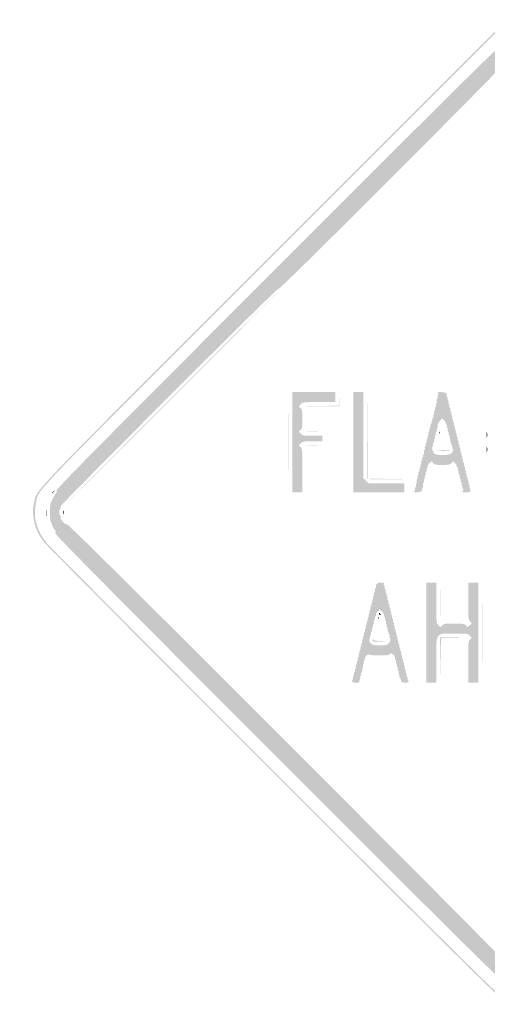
# Model space of a CAD drawing. Header units: inches. Extents: x -26.1 to 25.6, y -25.4 to 25.5.
# Tile 1 of 6: x -26.1 to -1.9, y -25.4 to 25.5. Entities that reach past the tile are written whole.
import ezdxf

# ---------------------------------------------------------------- set-up
doc = ezdxf.new("R2010")
doc.units = ezdxf.units.IN
doc.header["$MEASUREMENT"] = 0

msp = doc.modelspace()

# ---------------------------------------------------------------- hatches: boundary and pattern name
h = msp.add_hatch(color=7)
edge = h.paths.add_edge_path()
edge.add_spline(control_points=[(-0.401, -25.427), (-0.73, -25.343), (-1.002, -25.234), (-1.249, -25.09), (-1.471, -24.96), (-4.006, -22.452), (-13.073, -13.393), (-19.42, -7.051), (-24.715, -1.735), (-24.84, -1.579), (-25.178, -1.157), (-25.348, -0.785), (-25.415, -0.316), (-25.466, 0.035), (-25.463, 0.135), (-25.392, 0.464), (-25.226, 1.239), (-26.136, 0.288), (-13.135, 13.276)], knot_values=[0, 0, 0, 0, 1, 1, 1, 2, 2, 2, 3, 3, 3, 4, 4, 4, 5, 5, 5, 6, 6, 6, 6], degree=3, periodic=0)
edge.add_line((-13.135, 13.276), (-1.296, 25.104))
edge.add_line((-1.296, 25.104), (-0.964, 25.234))
edge.add_spline(control_points=[(-0.964, 25.234), (-0.48, 25.425), (-0.074, 25.482), (0.326, 25.416), (0.675, 25.358), (1.173, 25.164), (1.367, 25.011), (1.432, 24.959), (6.773, 19.634), (13.237, 13.177), (24.952, 1.475), (24.99, 1.437), (25.175, 1.061), (25.632, 0.135), (25.512, -0.754), (24.816, -1.603), (24.365, -2.153), (1.6, -24.862), (1.32, -25.041), (0.914, -25.3), (0.551, -25.417), (0.094, -25.435), (-0.126, -25.444), (-0.349, -25.44), (-0.401, -25.427)], knot_values=[0, 0, 0, 0, 1, 1, 1, 2, 2, 2, 3, 3, 3, 4, 4, 4, 5, 5, 5, 6, 6, 6, 7, 7, 7, 8, 8, 8, 8], degree=3, periodic=0)
edge = h.paths.add_edge_path(flags=0)
edge.add_spline(control_points=[(0.778, -25.219), (0.933, -25.16), (1.177, -25.038), (1.32, -24.947), (1.6, -24.768), (24.271, -2.153), (24.722, -1.603), (25.418, -0.754), (25.538, 0.135), (25.081, 1.061), (24.895, 1.437), (24.857, 1.476), (13.143, 13.183), (1.534, 24.785), (1.386, 24.93), (1.037, 25.095), (0.364, 25.414), (-0.234, 25.427), (-0.964, 25.14)], knot_values=[0, 0, 0, 0, 1, 1, 1, 2, 2, 2, 3, 3, 3, 4, 4, 4, 5, 5, 5, 6, 6, 6, 6], degree=3, periodic=0)
edge.add_line((-0.964, 25.14), (-1.296, 25.01))
edge.add_line((-1.296, 25.01), (-13.088, 13.229))
edge.add_spline(control_points=[(-13.088, 13.229), (-26.037, 0.293), (-25.132, 1.239), (-25.298, 0.464), (-25.451, -0.246), (-25.266, -0.929), (-24.746, -1.579), (-24.621, -1.735), (-19.347, -7.03), (-13.026, -13.346), (-3.996, -22.368), (-1.471, -24.865), (-1.249, -24.995), (-1.002, -25.14), (-0.73, -25.248), (-0.401, -25.332), (-0.181, -25.389), (0.501, -25.323), (0.778, -25.219)], knot_values=[0, 0, 0, 0, 1, 1, 1, 2, 2, 2, 3, 3, 3, 4, 4, 4, 5, 5, 5, 6, 6, 6, 6], degree=3, periodic=0)
h = msp.add_hatch(color=7)
edge = h.paths.add_edge_path()
edge.add_spline(control_points=[(-0.074, -24.603), (-0.091, -24.574), (-0.164, -24.562), (-0.235, -24.576), (-0.305, -24.591), (-0.383, -24.583), (-0.407, -24.559), (-0.43, -24.535), (-0.495, -24.509), (-0.55, -24.5), (-0.605, -24.492), (-0.734, -24.429), (-0.837, -24.361), (-0.979, -24.267), (-1.038, -24.25), (-1.079, -24.291), (-1.12, -24.332), (-3.971, -21.508), (-12.74, -12.74), (-21.797, -3.683), (-24.333, -1.121), (-24.289, -1.077), (-24.244, -1.033), (-24.258, -0.986), (-24.351, -0.864), (-24.417, -0.778), (-24.458, -0.707), (-24.443, -0.707), (-24.428, -0.707), (-24.442, -0.659), (-24.474, -0.601), (-24.506, -0.543), (-24.535, -0.474), (-24.539, -0.448), (-24.543, -0.422), (-24.55, -0.39), (-24.555, -0.377), (-24.568, -0.343), (-24.57, 0.298), (-24.557, 0.354), (-24.551, 0.379), (-24.543, 0.422), (-24.538, 0.448), (-24.525, 0.534), (-24.28, 0.983), (-24.229, 1.014), (-24.194, 1.036), (-24.196, 1.067), (-24.236, 1.115), (-24.285, 1.174), (-22.46, 3.019), (-12.763, 12.716), (-3.318, 22.162), (-1.22, 24.237), (-1.165, 24.192), (-1.113, 24.148), (-1.082, 24.155), (-1.019, 24.224), (-0.945, 24.306), (-0.772, 24.395), (-0.448, 24.518), (-0.37, 24.547), (-0.169, 24.571), (0, 24.571), (0.169, 24.571), (0.37, 24.547), (0.448, 24.518), (0.754, 24.402), (0.946, 24.307), (0.996, 24.246), (1.038, 24.196), (1.064, 24.194), (1.117, 24.238), (1.173, 24.285), (3.192, 22.288), (12.716, 12.763), (22.241, 3.239), (24.237, 1.22), (24.191, 1.164), (24.147, 1.111), (24.151, 1.084), (24.21, 1.035), (24.282, 0.974), (24.524, 0.544), (24.538, 0.448), (24.543, 0.422), (24.551, 0.379), (24.557, 0.354), (24.57, 0.298), (24.568, -0.343), (24.555, -0.377), (24.55, -0.39), (24.543, -0.422), (24.539, -0.448), (24.535, -0.474), (24.506, -0.543), (24.474, -0.601), (24.442, -0.659), (24.428, -0.707), (24.443, -0.707), (24.458, -0.707), (24.417, -0.778), (24.351, -0.864), (24.258, -0.986), (24.244, -1.033), (24.289, -1.077), (24.333, -1.121), (21.797, -3.683), (12.74, -12.74), (3.971, -21.508), (1.12, -24.332), (1.079, -24.291), (1.038, -24.25), (0.979, -24.267), (0.837, -24.361), (0.734, -24.429), (0.605, -24.492), (0.55, -24.5), (0.495, -24.509), (0.43, -24.535), (0.407, -24.559), (0.383, -24.583), (0.305, -24.591), (0.235, -24.576), (0.164, -24.562), (0.091, -24.574), (0.074, -24.603), (0.056, -24.631), (0.023, -24.654), (0, -24.654), (-0.023, -24.654), (-0.056, -24.631), (-0.074, -24.603)], knot_values=[0, 0, 0, 0, 1, 1, 1, 2, 2, 2, 3, 3, 3, 4, 4, 4, 5, 5, 5, 6, 6, 6, 7, 7, 7, 8, 8, 8, 9, 9, 9, 10, 10, 10, 11, 11, 11, 12, 12, 12, 13, 13, 13, 14, 14, 14, 15, 15, 15, 16, 16, 16, 17, 17, 17, 18, 18, 18, 19, 19, 19, 20, 20, 20, 21, 21, 21, 22, 22, 22, 23, 23, 23, 24, 24, 24, 25, 25, 25, 26, 26, 26, 27, 27, 27, 28, 28, 28, 29, 29, 29, 30, 30, 30, 31, 31, 31, 32, 32, 32, 33, 33, 33, 34, 34, 34, 35, 35, 35, 36, 36, 36, 37, 37, 37, 38, 38, 38, 39, 39, 39, 40, 40, 40, 41, 41, 41, 42, 42, 42, 43, 43, 43, 44, 44, 44, 44], degree=3, periodic=0)
edge = h.paths.add_edge_path(flags=0)
edge.add_spline(control_points=[(0.296, -24.024), (0.496, -23.939), (0.687, -23.734), (0.611, -23.687), (0.575, -23.665), (4.673, -19.533), (12.096, -12.111), (20.323, -3.884), (23.652, -0.583), (23.692, -0.616), (23.762, -0.674), (24.059, -0.35), (24.023, -0.256), (24.01, -0.22), (24.019, -0.179), (24.044, -0.164), (24.097, -0.131), (24.104, 0.11), (24.053, 0.161), (24.019, 0.195), (24.013, 0.216), (24, 0.341), (23.997, 0.373), (21.476, 2.918), (18.399, 5.996), (14.658, 9.737), (12.786, 11.578), (12.752, 11.55), (12.676, 11.487), (0.592, 23.578), (0.661, 23.647), (0.697, 23.683), (0.664, 23.74), (0.543, 23.846), (0.45, 23.928), (0.348, 23.997), (0.317, 24), (0.217, 24.009), (0.167, 24.022), (0.082, 24.061), (0.037, 24.082), (-0.037, 24.082), (-0.082, 24.061), (-0.167, 24.022), (-0.217, 24.009), (-0.317, 24), (-0.348, 23.997), (-0.45, 23.928), (-0.543, 23.846), (-0.664, 23.74), (-0.697, 23.683), (-0.661, 23.647), (-0.592, 23.578), (-12.676, 11.487), (-12.752, 11.55), (-12.786, 11.578), (-14.658, 9.737), (-18.399, 5.996), (-21.476, 2.918), (-23.997, 0.373), (-24, 0.341), (-24.013, 0.216), (-24.019, 0.195), (-24.053, 0.161), (-24.104, 0.11), (-24.097, -0.131), (-24.044, -0.164), (-24.019, -0.179), (-24.009, -0.218), (-24.021, -0.249), (-24.056, -0.341), (-23.76, -0.673), (-23.693, -0.617), (-23.652, -0.583), (-20.436, -3.77), (-12.096, -12.111), (-4.673, -19.533), (-0.575, -23.665), (-0.611, -23.687), (-0.651, -23.712), (-0.636, -23.756), (-0.557, -23.84), (-0.34, -24.076), (0.002, -24.15), (0.296, -24.024)], knot_values=[0, 0, 0, 0, 1, 1, 1, 2, 2, 2, 3, 3, 3, 4, 4, 4, 5, 5, 5, 6, 6, 6, 7, 7, 7, 8, 8, 8, 9, 9, 9, 10, 10, 10, 11, 11, 11, 12, 12, 12, 13, 13, 13, 14, 14, 14, 15, 15, 15, 16, 16, 16, 17, 17, 17, 18, 18, 18, 19, 19, 19, 20, 20, 20, 21, 21, 21, 22, 22, 22, 23, 23, 23, 24, 24, 24, 25, 25, 25, 26, 26, 26, 27, 27, 27, 28, 28, 28, 28], degree=3, periodic=0)
h = msp.add_hatch(color=7)
edge = h.paths.add_edge_path()
edge.add_spline(control_points=[(-18.29, 5.916), (-15.27, 8.937), (-12.788, 11.408), (-12.775, 11.408), (-12.762, 11.408), (-15.223, 8.937), (-18.243, 5.916), (-21.264, 2.896), (-23.746, 0.424), (-23.759, 0.424), (-23.772, 0.424), (-21.311, 2.896), (-18.29, 5.916)], knot_values=[0, 0, 0, 0, 1, 1, 1, 2, 2, 2, 3, 3, 3, 4, 4, 4, 4], degree=3, periodic=0)
h = msp.add_hatch(color=7)
edge = h.paths.add_edge_path()
edge.add_line((-12.021, 3.63), (-12.021, 6.223))
edge.add_line((-12.021, 6.223), (-10.913, 6.223))
edge.add_line((-10.913, 6.223), (-9.805, 6.223))
edge.add_line((-9.805, 6.223), (-9.805, 5.963))
edge.add_line((-9.805, 5.963), (-9.805, 5.704))
edge.add_line((-9.805, 5.704), (-10.646, 5.704))
edge.add_spline(control_points=[(-10.646, 5.704), (-11.465, 5.704), (-11.488, 5.701), (-11.589, 5.594)], knot_values=[0, 0, 0, 0, 1, 1, 1, 1], degree=3, periodic=0)
edge.add_line((-11.589, 5.594), (-11.692, 5.484))
edge.add_line((-11.692, 5.484), (-11.597, 5.398))
edge.add_spline(control_points=[(-11.597, 5.398), (-11.514, 5.323), (-11.502, 5.254), (-11.502, 4.832), (-11.502, 4.41), (-11.514, 4.341), (-11.597, 4.266)], knot_values=[0, 0, 0, 0, 1, 1, 1, 2, 2, 2, 2], degree=3, periodic=0)
edge.add_line((-11.597, 4.266), (-11.692, 4.18))
edge.add_line((-11.692, 4.18), (-11.589, 4.07))
edge.add_spline(control_points=[(-11.589, 4.07), (-11.493, 3.968), (-11.449, 3.96), (-10.976, 3.96)], knot_values=[0, 0, 0, 0, 1, 1, 1, 1], degree=3, periodic=0)
edge.add_line((-10.976, 3.96), (-10.465, 3.96))
edge.add_line((-10.465, 3.96), (-10.465, 3.818))
edge.add_line((-10.465, 3.818), (-10.465, 3.677))
edge.add_line((-10.465, 3.677), (-10.976, 3.677))
edge.add_spline(control_points=[(-10.976, 3.677), (-11.449, 3.677), (-11.493, 3.669), (-11.589, 3.567)], knot_values=[0, 0, 0, 0, 1, 1, 1, 1], degree=3, periodic=0)
edge.add_line((-11.589, 3.567), (-11.692, 3.457))
edge.add_line((-11.692, 3.457), (-11.597, 3.371))
edge.add_spline(control_points=[(-11.597, 3.371), (-11.507, 3.29), (-11.502, 3.228), (-11.502, 2.161)], knot_values=[0, 0, 0, 0, 1, 1, 1, 1], degree=3, periodic=0)
edge.add_line((-11.502, 2.161), (-11.502, 1.037))
edge.add_line((-11.502, 1.037), (-11.762, 1.037))
edge.add_line((-11.762, 1.037), (-12.021, 1.037))
edge.add_line((-12.021, 1.037), (-12.021, 3.63))
for points in [[(-10.561, 5.503), (-9.621, 5.517), (-9.604, 5.858), (-9.587, 6.199), (-9.59, 5.845), (-9.593, 5.492), (-10.548, 5.49), (-11.502, 5.489), (-10.561, 5.503)], [(-8.862, 3.63), (-8.862, 6.223), (-8.603, 6.223), (-8.344, 6.223), (-8.344, 3.992), (-8.344, 1.762), (-8.212, 1.635), (-8.079, 1.508), (-7.151, 1.508), (-6.223, 1.508), (-6.223, 1.273), (-6.223, 1.037), (-7.542, 1.037), (-8.862, 1.037), (-8.862, 3.63)], [(-4.373, -7.649), (-4.384, -6.458), (-3.642, -6.469), (-2.899, -6.479), (-3.617, -6.493), (-4.335, -6.508), (-4.349, -7.673), (-4.362, -8.839), (-4.373, -7.649)]]:
    msp.add_hatch(color=7).paths.add_polyline_path(points)
h = msp.add_hatch(color=7)
edge = h.paths.add_edge_path()
edge.add_spline(control_points=[(-8.134, 1.756), (-8.146, 1.788), (-8.151, 2.812), (-8.144, 4.031)], knot_values=[0, 0, 0, 0, 1, 1, 1, 1], degree=3, periodic=0)
edge.add_line((-8.144, 4.031), (-8.131, 6.246))
edge.add_line((-8.131, 6.246), (-8.119, 3.996))
edge.add_line((-8.119, 3.996), (-8.108, 1.746))
edge.add_line((-8.108, 1.746), (-7.154, 1.732))
edge.add_line((-7.154, 1.732), (-6.199, 1.719))
edge.add_line((-6.199, 1.719), (-7.155, 1.708))
edge.add_spline(control_points=[(-7.155, 1.708), (-7.885, 1.7), (-8.116, 1.711), (-8.134, 1.756)], knot_values=[0, 0, 0, 0, 1, 1, 1, 1], degree=3, periodic=0)
h = msp.add_hatch(color=7)
edge = h.paths.add_edge_path()
edge.add_spline(control_points=[(-5.706, 1.106), (-5.674, 1.143), (-5.662, 1.195), (-5.677, 1.22), (-5.693, 1.246), (-5.683, 1.28), (-5.654, 1.298), (-5.626, 1.315), (-5.614, 1.358), (-5.628, 1.394), (-5.642, 1.429), (-5.632, 1.471), (-5.606, 1.487), (-5.58, 1.503), (-5.571, 1.555), (-5.586, 1.603), (-5.601, 1.65), (-5.592, 1.702), (-5.567, 1.718), (-5.541, 1.734), (-5.531, 1.776), (-5.544, 1.812), (-5.558, 1.847), (-5.547, 1.89), (-5.521, 1.906), (-5.494, 1.922), (-5.484, 1.965), (-5.497, 2), (-5.511, 2.036), (-5.5, 2.078), (-5.474, 2.094), (-5.447, 2.111), (-5.436, 2.153), (-5.45, 2.189), (-5.464, 2.224), (-5.453, 2.267), (-5.426, 2.283), (-5.4, 2.299), (-5.389, 2.342), (-5.403, 2.377), (-5.416, 2.413), (-5.406, 2.455), (-5.379, 2.472), (-5.353, 2.488), (-5.342, 2.53), (-5.356, 2.566), (-5.369, 2.601), (-5.357, 2.645), (-5.329, 2.662), (-5.301, 2.679), (-5.291, 2.714), (-5.307, 2.739), (-5.322, 2.765), (-5.309, 2.816), (-5.278, 2.854), (-5.247, 2.892), (-5.237, 2.923), (-5.256, 2.923), (-5.275, 2.923), (-5.267, 2.952), (-5.238, 2.987), (-5.208, 3.023), (-5.196, 3.085), (-5.211, 3.124), (-5.227, 3.164), (-5.217, 3.209), (-5.191, 3.226), (-5.164, 3.242), (-5.154, 3.285), (-5.167, 3.32), (-5.181, 3.356), (-5.17, 3.398), (-5.144, 3.414), (-5.117, 3.431), (-5.106, 3.473), (-5.12, 3.509), (-5.134, 3.544), (-5.123, 3.587), (-5.096, 3.603), (-5.07, 3.619), (-5.059, 3.662), (-5.073, 3.697), (-5.086, 3.733), (-5.076, 3.775), (-5.049, 3.792), (-5.023, 3.808), (-5.012, 3.85), (-5.026, 3.886), (-5.039, 3.921), (-5.029, 3.964), (-5.002, 3.98), (-4.976, 3.997), (-4.965, 4.039), (-4.979, 4.074), (-4.992, 4.11), (-4.982, 4.152), (-4.955, 4.169), (-4.928, 4.185), (-4.918, 4.228), (-4.931, 4.263), (-4.945, 4.298), (-4.933, 4.342), (-4.905, 4.359), (-4.877, 4.376), (-4.867, 4.411), (-4.882, 4.437), (-4.898, 4.462), (-4.885, 4.513), (-4.854, 4.551), (-4.822, 4.589), (-4.813, 4.62), (-4.832, 4.62), (-4.851, 4.62), (-4.841, 4.651), (-4.81, 4.688), (-4.779, 4.726), (-4.766, 4.778), (-4.781, 4.803), (-4.797, 4.828), (-4.787, 4.863), (-4.759, 4.881), (-4.731, 4.898), (-4.719, 4.941), (-4.732, 4.977), (-4.746, 5.012), (-4.735, 5.054), (-4.709, 5.071), (-4.682, 5.087), (-4.672, 5.13), (-4.685, 5.165), (-4.699, 5.201), (-4.688, 5.243), (-4.662, 5.259), (-4.635, 5.276), (-4.624, 5.318), (-4.638, 5.354), (-4.652, 5.389), (-4.641, 5.432), (-4.614, 5.448), (-4.588, 5.464), (-4.577, 5.507), (-4.591, 5.542), (-4.605, 5.578), (-4.594, 5.62), (-4.569, 5.636), (-4.543, 5.652), (-4.534, 5.704), (-4.549, 5.751), (-4.564, 5.799), (-4.555, 5.851), (-4.529, 5.867), (-4.504, 5.883), (-4.494, 5.925), (-4.507, 5.96), (-4.521, 5.995), (-4.508, 6.039), (-4.479, 6.057), (-4.441, 6.081), (-4.441, 6.107), (-4.482, 6.156), (-4.528, 6.212), (-4.503, 6.223), (-4.329, 6.223), (-4.11, 6.223), (-3.998, 6.159), (-4.037, 6.057), (-4.05, 6.023), (-4.039, 5.983), (-4.012, 5.967), (-3.986, 5.95), (-3.975, 5.908), (-3.989, 5.872), (-4.002, 5.837), (-3.992, 5.794), (-3.965, 5.778), (-3.939, 5.762), (-3.928, 5.719), (-3.942, 5.684), (-3.955, 5.648), (-3.944, 5.606), (-3.918, 5.589), (-3.891, 5.573), (-3.881, 5.531), (-3.894, 5.495), (-3.908, 5.46), (-3.897, 5.417), (-3.871, 5.401), (-3.844, 5.384), (-3.834, 5.342), (-3.847, 5.307), (-3.861, 5.271), (-3.85, 5.229), (-3.824, 5.212), (-3.797, 5.196), (-3.786, 5.153), (-3.8, 5.118), (-3.814, 5.083), (-3.803, 5.04), (-3.777, 5.024), (-3.75, 5.007), (-3.739, 4.965), (-3.753, 4.929), (-3.767, 4.894), (-3.756, 4.852), (-3.729, 4.835), (-3.703, 4.819), (-3.692, 4.776), (-3.706, 4.741), (-3.719, 4.705), (-3.709, 4.663), (-3.682, 4.647), (-3.656, 4.63), (-3.645, 4.588), (-3.659, 4.552), (-3.672, 4.517), (-3.662, 4.474), (-3.635, 4.458), (-3.609, 4.442), (-3.598, 4.399), (-3.612, 4.364), (-3.625, 4.328), (-3.615, 4.286), (-3.588, 4.269), (-3.561, 4.253), (-3.551, 4.211), (-3.564, 4.175), (-3.578, 4.14), (-3.567, 4.097), (-3.541, 4.081), (-3.514, 4.064), (-3.504, 4.022), (-3.517, 3.987), (-3.531, 3.951), (-3.52, 3.909), (-3.494, 3.892), (-3.467, 3.876), (-3.456, 3.834), (-3.47, 3.798), (-3.484, 3.763), (-3.473, 3.72), (-3.447, 3.704), (-3.42, 3.687), (-3.409, 3.645), (-3.423, 3.61), (-3.437, 3.574), (-3.426, 3.532), (-3.399, 3.515), (-3.373, 3.499), (-3.362, 3.456), (-3.376, 3.421), (-3.389, 3.386), (-3.379, 3.343), (-3.352, 3.327), (-3.326, 3.31), (-3.315, 3.268), (-3.329, 3.232), (-3.342, 3.197), (-3.332, 3.155), (-3.305, 3.138), (-3.279, 3.122), (-3.268, 3.079), (-3.282, 3.044), (-3.295, 3.008), (-3.285, 2.966), (-3.258, 2.95), (-3.231, 2.933), (-3.221, 2.891), (-3.234, 2.855), (-3.248, 2.82), (-3.237, 2.777), (-3.211, 2.761), (-3.184, 2.745), (-3.174, 2.702), (-3.187, 2.667), (-3.201, 2.631), (-3.19, 2.589), (-3.164, 2.572), (-3.137, 2.556), (-3.127, 2.514), (-3.14, 2.478), (-3.154, 2.443), (-3.143, 2.4), (-3.117, 2.384), (-3.09, 2.367), (-3.079, 2.325), (-3.093, 2.29), (-3.107, 2.254), (-3.096, 2.212), (-3.069, 2.195), (-3.043, 2.179), (-3.032, 2.136), (-3.046, 2.101), (-3.059, 2.066), (-3.049, 2.023), (-3.022, 2.007), (-2.996, 1.99), (-2.985, 1.948), (-2.999, 1.912), (-3.012, 1.877), (-3.002, 1.835), (-2.975, 1.818), (-2.949, 1.802), (-2.938, 1.759), (-2.952, 1.724), (-2.965, 1.688), (-2.955, 1.646), (-2.928, 1.63), (-2.901, 1.613), (-2.891, 1.571), (-2.904, 1.535), (-2.918, 1.5), (-2.906, 1.457), (-2.878, 1.439), (-2.85, 1.422), (-2.839, 1.388), (-2.854, 1.364), (-2.869, 1.34), (-2.865, 1.294), (-2.845, 1.262), (-2.825, 1.23), (-2.807, 1.166), (-2.803, 1.12), (-2.798, 1.051), (-2.836, 1.037), (-3.031, 1.037), (-3.233, 1.037), (-3.256, 1.047), (-3.206, 1.108), (-3.159, 1.164), (-3.159, 1.193), (-3.206, 1.249), (-3.238, 1.288), (-3.247, 1.32), (-3.225, 1.32), (-3.204, 1.32), (-3.21, 1.344), (-3.24, 1.373), (-3.269, 1.402), (-3.282, 1.453), (-3.269, 1.486), (-3.257, 1.519), (-3.268, 1.56), (-3.295, 1.576), (-3.321, 1.592), (-3.332, 1.635), (-3.318, 1.67), (-3.305, 1.706), (-3.315, 1.748), (-3.342, 1.765), (-3.368, 1.781), (-3.379, 1.823), (-3.365, 1.859), (-3.352, 1.894), (-3.362, 1.937), (-3.389, 1.953), (-3.415, 1.969), (-3.426, 2.012), (-3.412, 2.047), (-3.399, 2.083), (-3.409, 2.125), (-3.436, 2.142), (-3.463, 2.158), (-3.473, 2.2), (-3.46, 2.236), (-3.446, 2.271), (-3.458, 2.315), (-3.486, 2.332), (-3.514, 2.349), (-3.527, 2.38), (-3.514, 2.401), (-3.502, 2.421), (-3.54, 2.483), (-3.6, 2.539)], knot_values=[0, 0, 0, 0, 1, 1, 1, 2, 2, 2, 3, 3, 3, 4, 4, 4, 5, 5, 5, 6, 6, 6, 7, 7, 7, 8, 8, 8, 9, 9, 9, 10, 10, 10, 11, 11, 11, 12, 12, 12, 13, 13, 13, 14, 14, 14, 15, 15, 15, 16, 16, 16, 17, 17, 17, 18, 18, 18, 19, 19, 19, 20, 20, 20, 21, 21, 21, 22, 22, 22, 23, 23, 23, 24, 24, 24, 25, 25, 25, 26, 26, 26, 27, 27, 27, 28, 28, 28, 29, 29, 29, 30, 30, 30, 31, 31, 31, 32, 32, 32, 33, 33, 33, 34, 34, 34, 35, 35, 35, 36, 36, 36, 37, 37, 37, 38, 38, 38, 39, 39, 39, 40, 40, 40, 41, 41, 41, 42, 42, 42, 43, 43, 43, 44, 44, 44, 45, 45, 45, 46, 46, 46, 47, 47, 47, 48, 48, 48, 49, 49, 49, 50, 50, 50, 51, 51, 51, 52, 52, 52, 53, 53, 53, 54, 54, 54, 55, 55, 55, 56, 56, 56, 57, 57, 57, 58, 58, 58, 59, 59, 59, 60, 60, 60, 61, 61, 61, 62, 62, 62, 63, 63, 63, 64, 64, 64, 65, 65, 65, 66, 66, 66, 67, 67, 67, 68, 68, 68, 69, 69, 69, 70, 70, 70, 71, 71, 71, 72, 72, 72, 73, 73, 73, 74, 74, 74, 75, 75, 75, 76, 76, 76, 77, 77, 77, 78, 78, 78, 79, 79, 79, 80, 80, 80, 81, 81, 81, 82, 82, 82, 83, 83, 83, 84, 84, 84, 85, 85, 85, 86, 86, 86, 87, 87, 87, 88, 88, 88, 89, 89, 89, 90, 90, 90, 91, 91, 91, 92, 92, 92, 93, 93, 93, 94, 94, 94, 95, 95, 95, 96, 96, 96, 97, 97, 97, 98, 98, 98, 99, 99, 99, 100, 100, 100, 101, 101, 101, 102, 102, 102, 103, 103, 103, 104, 104, 104, 105, 105, 105, 106, 106, 106, 107, 107, 107, 108, 108, 108, 109, 109, 109, 110, 110, 110, 111, 111, 111, 112, 112, 112, 113, 113, 113, 114, 114, 114, 115, 115, 115, 116, 116, 116, 117, 117, 117, 118, 118, 118, 119, 119, 119, 120, 120, 120, 121, 121, 121, 122, 122, 122, 123, 123, 123, 124, 124, 124, 124], degree=3, periodic=0)
edge.add_line((-3.6, 2.539), (-3.708, 2.641))
edge.add_line((-3.708, 2.641), (-3.794, 2.546))
edge.add_spline(control_points=[(-3.794, 2.546), (-3.867, 2.466), (-3.939, 2.451), (-4.266, 2.451), (-4.593, 2.451), (-4.665, 2.466), (-4.738, 2.546)], knot_values=[0, 0, 0, 0, 1, 1, 1, 2, 2, 2, 2], degree=3, periodic=0)
edge.add_line((-4.738, 2.546), (-4.824, 2.641))
edge.add_line((-4.824, 2.641), (-4.936, 2.537))
edge.add_spline(control_points=[(-4.936, 2.537), (-4.997, 2.479), (-5.037, 2.405), (-5.024, 2.373), (-5.011, 2.34), (-5.023, 2.299), (-5.049, 2.283), (-5.076, 2.267), (-5.086, 2.224), (-5.073, 2.189), (-5.059, 2.153), (-5.07, 2.111), (-5.096, 2.094), (-5.123, 2.078), (-5.134, 2.036), (-5.12, 2), (-5.106, 1.965), (-5.117, 1.922), (-5.144, 1.906), (-5.17, 1.89), (-5.181, 1.847), (-5.167, 1.812), (-5.154, 1.776), (-5.164, 1.734), (-5.191, 1.717), (-5.217, 1.701), (-5.228, 1.659), (-5.214, 1.623), (-5.201, 1.588), (-5.211, 1.545), (-5.238, 1.529), (-5.264, 1.512), (-5.274, 1.467), (-5.259, 1.427), (-5.243, 1.387), (-5.256, 1.325), (-5.286, 1.289), (-5.316, 1.253), (-5.327, 1.21), (-5.31, 1.193), (-5.244, 1.127), (-5.397, 1.037), (-5.574, 1.037), (-5.734, 1.037), (-5.754, 1.048), (-5.706, 1.106)], knot_values=[0, 0, 0, 0, 1, 1, 1, 2, 2, 2, 3, 3, 3, 4, 4, 4, 5, 5, 5, 6, 6, 6, 7, 7, 7, 8, 8, 8, 9, 9, 9, 10, 10, 10, 11, 11, 11, 12, 12, 12, 13, 13, 13, 14, 14, 14, 15, 15, 15, 15], degree=3, periodic=0)
edge = h.paths.add_edge_path(flags=0)
edge.add_spline(control_points=[(-3.773, 3.086), (-3.688, 3.177), (-3.675, 3.217), (-3.717, 3.267), (-3.746, 3.303), (-3.757, 3.346), (-3.741, 3.362), (-3.724, 3.378), (-3.737, 3.424), (-3.77, 3.464), (-3.803, 3.503), (-3.814, 3.536), (-3.795, 3.536), (-3.775, 3.536), (-3.785, 3.566), (-3.817, 3.604), (-3.848, 3.642), (-3.861, 3.694), (-3.845, 3.719), (-3.83, 3.744), (-3.837, 3.777), (-3.863, 3.793), (-3.888, 3.809), (-3.897, 3.85), (-3.884, 3.886), (-3.87, 3.921), (-3.881, 3.964), (-3.907, 3.98), (-3.934, 3.997), (-3.945, 4.039), (-3.931, 4.074), (-3.917, 4.11), (-3.928, 4.152), (-3.955, 4.169), (-3.981, 4.185), (-3.992, 4.228), (-3.978, 4.263), (-3.964, 4.298), (-3.975, 4.341), (-4.002, 4.357), (-4.028, 4.374), (-4.039, 4.416), (-4.025, 4.452), (-4.012, 4.487), (-4.024, 4.53), (-4.052, 4.548), (-4.08, 4.565), (-4.092, 4.596), (-4.08, 4.616), (-4.067, 4.637), (-4.107, 4.7), (-4.167, 4.757)], knot_values=[0, 0, 0, 0, 1, 1, 1, 2, 2, 2, 3, 3, 3, 4, 4, 4, 5, 5, 5, 6, 6, 6, 7, 7, 7, 8, 8, 8, 9, 9, 9, 10, 10, 10, 11, 11, 11, 12, 12, 12, 13, 13, 13, 14, 14, 14, 15, 15, 15, 16, 16, 16, 17, 17, 17, 17], degree=3, periodic=0)
edge.add_line((-4.167, 4.757), (-4.277, 4.86))
edge.add_line((-4.277, 4.86), (-4.403, 4.711))
edge.add_spline(control_points=[(-4.403, 4.711), (-4.481, 4.618), (-4.518, 4.53), (-4.501, 4.477), (-4.487, 4.43), (-4.497, 4.378), (-4.524, 4.361), (-4.552, 4.344), (-4.561, 4.31), (-4.546, 4.284), (-4.53, 4.259), (-4.542, 4.209), (-4.573, 4.172), (-4.603, 4.135), (-4.615, 4.085), (-4.599, 4.059), (-4.584, 4.034), (-4.594, 3.999), (-4.622, 3.982), (-4.65, 3.964), (-4.662, 3.921), (-4.649, 3.886), (-4.635, 3.85), (-4.646, 3.808), (-4.672, 3.792), (-4.699, 3.775), (-4.709, 3.733), (-4.696, 3.697), (-4.682, 3.662), (-4.693, 3.619), (-4.719, 3.603), (-4.746, 3.587), (-4.756, 3.544), (-4.743, 3.509), (-4.729, 3.473), (-4.737, 3.433), (-4.76, 3.418), (-4.826, 3.378), (-4.785, 3.169), (-4.691, 3.065), (-4.619, 2.985), (-4.546, 2.97), (-4.244, 2.97), (-3.92, 2.97), (-3.87, 2.982), (-3.773, 3.086)], knot_values=[0, 0, 0, 0, 1, 1, 1, 2, 2, 2, 3, 3, 3, 4, 4, 4, 5, 5, 5, 6, 6, 6, 7, 7, 7, 8, 8, 8, 9, 9, 9, 10, 10, 10, 11, 11, 11, 12, 12, 12, 13, 13, 13, 14, 14, 14, 15, 15, 15, 15], degree=3, periodic=0)
h = msp.add_hatch(color=7)
edge = h.paths.add_edge_path()
edge.add_spline(control_points=[(-12.235, 3.63), (-12.235, 5.069), (-12.229, 5.657), (-12.221, 4.938), (-12.214, 4.218), (-12.214, 3.041), (-12.221, 2.322), (-12.229, 1.602), (-12.235, 2.191), (-12.235, 3.63)], knot_values=[0, 0, 0, 0, 1, 1, 1, 2, 2, 2, 3, 3, 3, 3], degree=3, periodic=0)
h = msp.add_hatch(color=7)
edge = h.paths.add_edge_path()
edge.add_spline(control_points=[(-11.255, 4.183), (-11.106, 4.193), (-10.862, 4.193), (-10.713, 4.183), (-10.564, 4.174), (-10.686, 4.166), (-10.984, 4.166), (-11.282, 4.166), (-11.404, 4.174), (-11.255, 4.183)], knot_values=[0, 0, 0, 0, 1, 1, 1, 2, 2, 2, 3, 3, 3, 3], degree=3, periodic=0)
h = msp.add_hatch(color=7)
edge = h.paths.add_edge_path()
edge.add_spline(control_points=[(-4.427, 4.129), (-4.425, 4.184), (-4.414, 4.195), (-4.399, 4.157), (-4.385, 4.123), (-4.387, 4.083), (-4.403, 4.067), (-4.418, 4.051), (-4.43, 4.079), (-4.427, 4.129)], knot_values=[0, 0, 0, 0, 1, 1, 1, 2, 2, 2, 3, 3, 3, 3], degree=3, periodic=0)
h = msp.add_hatch(color=7)
edge = h.paths.add_edge_path()
edge.add_spline(control_points=[(-1.966, 4.007), (-1.966, 4.15), (-1.957, 4.208), (-1.946, 4.137), (-1.935, 4.065), (-1.935, 3.949), (-1.946, 3.877), (-1.957, 3.806), (-1.966, 3.864), (-1.966, 4.007)], knot_values=[0, 0, 0, 0, 1, 1, 1, 2, 2, 2, 3, 3, 3, 3], degree=3, periodic=0)
h = msp.add_hatch(color=7)
edge = h.paths.add_edge_path()
edge.add_spline(control_points=[(-11.255, 3.476), (-11.106, 3.485), (-10.862, 3.485), (-10.713, 3.476), (-10.564, 3.467), (-10.686, 3.459), (-10.984, 3.459), (-11.282, 3.459), (-11.404, 3.467), (-11.255, 3.476)], knot_values=[0, 0, 0, 0, 1, 1, 1, 2, 2, 2, 3, 3, 3, 3], degree=3, periodic=0)
h = msp.add_hatch(color=7)
edge = h.paths.add_edge_path()
edge.add_spline(control_points=[(-4.525, 3.188), (-4.248, 3.223), (-3.865, 3.226), (-3.865, 3.194), (-3.865, 3.174), (-4.041, 3.162), (-4.254, 3.165), (-4.468, 3.169), (-4.59, 3.179), (-4.525, 3.188)], knot_values=[0, 0, 0, 0, 1, 1, 1, 2, 2, 2, 3, 3, 3, 3], degree=3, periodic=0)
h = msp.add_hatch(color=7)
edge = h.paths.add_edge_path()
edge.add_spline(control_points=[(-1.966, 3.253), (-1.966, 3.395), (-1.957, 3.454), (-1.946, 3.382), (-1.935, 3.311), (-1.935, 3.194), (-1.946, 3.123), (-1.957, 3.052), (-1.966, 3.11), (-1.966, 3.253)], knot_values=[0, 0, 0, 0, 1, 1, 1, 2, 2, 2, 3, 3, 3, 3], degree=3, periodic=0)
h = msp.add_hatch(color=7)
edge = h.paths.add_edge_path()
edge.add_spline(control_points=[(-24.466, 1.008), (-24.466, 1.018), (-24.429, 1.055), (-24.383, 1.09), (-24.309, 1.149), (-24.307, 1.147), (-24.366, 1.072), (-24.427, 0.994), (-24.466, 0.969), (-24.466, 1.008)], knot_values=[0, 0, 0, 0, 1, 1, 1, 2, 2, 2, 3, 3, 3, 3], degree=3, periodic=0)
h = msp.add_hatch(color=7)
edge = h.paths.add_edge_path()
edge.add_spline(control_points=[(-24.781, -0.024), (-24.781, 0.132), (-24.772, 0.19), (-24.762, 0.105), (-24.751, 0.02), (-24.751, -0.107), (-24.762, -0.178), (-24.773, -0.248), (-24.782, -0.179), (-24.781, -0.024)], knot_values=[0, 0, 0, 0, 1, 1, 1, 2, 2, 2, 3, 3, 3, 3], degree=3, periodic=0)
h = msp.add_hatch(color=7)
edge = h.paths.add_edge_path()
edge.add_spline(control_points=[(-23.889, 0), (-23.889, 0.091), (-23.88, 0.128), (-23.868, 0.082), (-23.856, 0.037), (-23.856, -0.037), (-23.868, -0.082), (-23.88, -0.128), (-23.889, -0.091), (-23.889, 0)], knot_values=[0, 0, 0, 0, 1, 1, 1, 2, 2, 2, 3, 3, 3, 3], degree=3, periodic=0)
h = msp.add_hatch(color=7)
edge = h.paths.add_edge_path()
edge.add_spline(control_points=[(-8.926, -8.746), (-8.941, -8.708), (-8.931, -8.663), (-8.904, -8.647), (-8.878, -8.631), (-8.867, -8.588), (-8.881, -8.553), (-8.894, -8.517), (-8.884, -8.475), (-8.857, -8.458), (-8.831, -8.442), (-8.82, -8.4), (-8.834, -8.364), (-8.847, -8.329), (-8.837, -8.286), (-8.81, -8.27), (-8.783, -8.253), (-8.773, -8.211), (-8.786, -8.176), (-8.8, -8.14), (-8.789, -8.098), (-8.763, -8.081), (-8.736, -8.065), (-8.726, -8.022), (-8.739, -7.987), (-8.753, -7.952), (-8.742, -7.909), (-8.716, -7.893), (-8.689, -7.876), (-8.679, -7.834), (-8.692, -7.798), (-8.706, -7.763), (-8.695, -7.721), (-8.669, -7.704), (-8.642, -7.688), (-8.631, -7.645), (-8.645, -7.61), (-8.659, -7.574), (-8.648, -7.532), (-8.621, -7.516), (-8.595, -7.499), (-8.584, -7.457), (-8.598, -7.421), (-8.611, -7.386), (-8.601, -7.343), (-8.574, -7.327), (-8.548, -7.311), (-8.537, -7.268), (-8.551, -7.233), (-8.564, -7.197), (-8.554, -7.155), (-8.527, -7.139), (-8.501, -7.122), (-8.49, -7.08), (-8.504, -7.044), (-8.517, -7.009), (-8.507, -6.966), (-8.48, -6.95), (-8.453, -6.934), (-8.443, -6.891), (-8.456, -6.856), (-8.47, -6.82), (-8.459, -6.778), (-8.433, -6.761), (-8.406, -6.745), (-8.396, -6.703), (-8.409, -6.667), (-8.423, -6.632), (-8.412, -6.589), (-8.386, -6.573), (-8.359, -6.556), (-8.349, -6.514), (-8.362, -6.479), (-8.376, -6.443), (-8.365, -6.401), (-8.339, -6.384), (-8.312, -6.368), (-8.301, -6.325), (-8.315, -6.29), (-8.329, -6.255), (-8.318, -6.212), (-8.291, -6.196), (-8.265, -6.179), (-8.254, -6.137), (-8.268, -6.101), (-8.281, -6.066), (-8.271, -6.024), (-8.244, -6.007), (-8.218, -5.991), (-8.207, -5.948), (-8.221, -5.913), (-8.234, -5.877), (-8.224, -5.835), (-8.197, -5.819), (-8.171, -5.802), (-8.16, -5.76), (-8.174, -5.724), (-8.187, -5.689), (-8.177, -5.646), (-8.15, -5.63), (-8.123, -5.614), (-8.113, -5.571), (-8.126, -5.536), (-8.14, -5.5), (-8.129, -5.458), (-8.103, -5.441), (-8.076, -5.425), (-8.066, -5.383), (-8.079, -5.347), (-8.093, -5.312), (-8.082, -5.269), (-8.056, -5.253), (-8.029, -5.236), (-8.019, -5.194), (-8.032, -5.159), (-8.046, -5.123), (-8.035, -5.081), (-8.009, -5.064), (-7.982, -5.048), (-7.971, -5.005), (-7.985, -4.97), (-7.999, -4.935), (-7.988, -4.892), (-7.961, -4.876), (-7.935, -4.859), (-7.924, -4.817), (-7.938, -4.781), (-7.951, -4.746), (-7.941, -4.704), (-7.914, -4.687), (-7.888, -4.671), (-7.877, -4.628), (-7.891, -4.593), (-7.904, -4.557), (-7.894, -4.515), (-7.867, -4.499), (-7.841, -4.482), (-7.83, -4.44), (-7.844, -4.404), (-7.857, -4.369), (-7.847, -4.327), (-7.82, -4.31), (-7.793, -4.294), (-7.783, -4.251), (-7.796, -4.216), (-7.81, -4.18), (-7.799, -4.138), (-7.773, -4.122), (-7.746, -4.105), (-7.736, -4.063), (-7.749, -4.027), (-7.763, -3.992), (-7.753, -3.95), (-7.728, -3.934), (-7.702, -3.918), (-7.685, -3.881), (-7.69, -3.85), (-7.712, -3.709), (-7.624, -3.63), (-7.445, -3.63), (-7.308, -3.63), (-7.269, -3.646), (-7.288, -3.696), (-7.302, -3.732), (-7.291, -3.775), (-7.265, -3.792), (-7.238, -3.808), (-7.228, -3.85), (-7.241, -3.886), (-7.255, -3.921), (-7.244, -3.964), (-7.218, -3.98), (-7.191, -3.997), (-7.181, -4.039), (-7.194, -4.074), (-7.208, -4.11), (-7.197, -4.152), (-7.171, -4.169), (-7.144, -4.185), (-7.133, -4.228), (-7.147, -4.263), (-7.161, -4.298), (-7.15, -4.341), (-7.123, -4.357), (-7.097, -4.374), (-7.086, -4.416), (-7.1, -4.452), (-7.114, -4.487), (-7.103, -4.529), (-7.076, -4.546), (-7.05, -4.562), (-7.039, -4.605), (-7.053, -4.64), (-7.066, -4.676), (-7.056, -4.718), (-7.029, -4.734), (-7.003, -4.751), (-6.992, -4.793), (-7.006, -4.829), (-7.019, -4.864), (-7.009, -4.907), (-6.982, -4.923), (-6.955, -4.939), (-6.945, -4.982), (-6.958, -5.017), (-6.972, -5.053), (-6.961, -5.095), (-6.935, -5.111), (-6.908, -5.128), (-6.898, -5.17), (-6.911, -5.206), (-6.925, -5.241), (-6.914, -5.284), (-6.888, -5.3), (-6.861, -5.316), (-6.851, -5.359), (-6.864, -5.394), (-6.878, -5.43), (-6.867, -5.472), (-6.841, -5.489), (-6.814, -5.505), (-6.803, -5.547), (-6.817, -5.583), (-6.831, -5.618), (-6.82, -5.661), (-6.793, -5.677), (-6.767, -5.694), (-6.756, -5.736), (-6.77, -5.771), (-6.784, -5.807), (-6.773, -5.849), (-6.746, -5.866), (-6.72, -5.882), (-6.709, -5.925), (-6.723, -5.96), (-6.736, -5.995), (-6.726, -6.038), (-6.699, -6.054), (-6.673, -6.071), (-6.662, -6.113), (-6.676, -6.149), (-6.689, -6.184), (-6.679, -6.226), (-6.652, -6.243), (-6.626, -6.259), (-6.615, -6.302), (-6.629, -6.337), (-6.642, -6.373), (-6.631, -6.415), (-6.605, -6.431), (-6.578, -6.448), (-6.568, -6.49), (-6.581, -6.526), (-6.595, -6.561), (-6.584, -6.604), (-6.558, -6.62), (-6.531, -6.636), (-6.521, -6.679), (-6.534, -6.714), (-6.548, -6.75), (-6.537, -6.792), (-6.511, -6.809), (-6.484, -6.825), (-6.473, -6.867), (-6.487, -6.903), (-6.501, -6.938), (-6.49, -6.981), (-6.464, -6.997), (-6.437, -7.014), (-6.426, -7.056), (-6.44, -7.091), (-6.454, -7.127), (-6.443, -7.169), (-6.416, -7.186), (-6.39, -7.202), (-6.379, -7.245), (-6.393, -7.28), (-6.406, -7.315), (-6.396, -7.358), (-6.369, -7.374), (-6.343, -7.391), (-6.332, -7.433), (-6.346, -7.469), (-6.359, -7.504), (-6.349, -7.546), (-6.322, -7.563), (-6.296, -7.579), (-6.285, -7.622), (-6.299, -7.657), (-6.312, -7.693), (-6.302, -7.735), (-6.275, -7.751), (-6.248, -7.768), (-6.238, -7.81), (-6.251, -7.846), (-6.265, -7.881), (-6.254, -7.923), (-6.228, -7.94), (-6.201, -7.956), (-6.191, -7.999), (-6.204, -8.034), (-6.218, -8.07), (-6.207, -8.112), (-6.181, -8.128), (-6.154, -8.145), (-6.144, -8.187), (-6.157, -8.223), (-6.171, -8.258), (-6.16, -8.301), (-6.134, -8.317), (-6.107, -8.333), (-6.096, -8.376), (-6.11, -8.411), (-6.124, -8.447), (-6.113, -8.489), (-6.086, -8.506), (-6.06, -8.522), (-6.049, -8.564), (-6.063, -8.6), (-6.076, -8.635), (-6.065, -8.679), (-6.036, -8.696), (-5.947, -8.751), (-6.034, -8.815), (-6.197, -8.815), (-6.336, -8.815), (-6.413, -8.75), (-6.418, -8.627), (-6.419, -8.614), (-6.44, -8.578), (-6.466, -8.546), (-6.492, -8.515), (-6.501, -8.469), (-6.485, -8.443), (-6.469, -8.418), (-6.477, -8.385), (-6.503, -8.369), (-6.528, -8.354), (-6.537, -8.312), (-6.524, -8.276), (-6.51, -8.241), (-6.521, -8.199), (-6.547, -8.182), (-6.574, -8.166), (-6.584, -8.123), (-6.571, -8.088), (-6.557, -8.052), (-6.568, -8.01), (-6.594, -7.994), (-6.621, -7.977), (-6.632, -7.935), (-6.618, -7.899), (-6.604, -7.864), (-6.615, -7.821), (-6.642, -7.805), (-6.668, -7.789), (-6.679, -7.746), (-6.665, -7.711), (-6.652, -7.675), (-6.662, -7.633), (-6.689, -7.616), (-6.715, -7.6), (-6.727, -7.56), (-6.714, -7.527), (-6.701, -7.494), (-6.742, -7.42), (-6.803, -7.362), (-6.903, -7.268), (-6.922, -7.265), (-6.975, -7.329), (-7.022, -7.385), (-7.142, -7.401), (-7.522, -7.401), (-7.818, -7.401), (-8.021, -7.381), (-8.04, -7.35), (-8.082, -7.282), (-8.307, -7.495), (-8.277, -7.574), (-8.264, -7.607), (-8.275, -7.647), (-8.302, -7.664), (-8.329, -7.68), (-8.339, -7.722), (-8.326, -7.758), (-8.312, -7.793), (-8.322, -7.835), (-8.348, -7.851), (-8.374, -7.867), (-8.383, -7.919), (-8.367, -7.967), (-8.352, -8.014), (-8.362, -8.067), (-8.39, -8.084), (-8.417, -8.101), (-8.427, -8.135), (-8.411, -8.161), (-8.396, -8.186), (-8.408, -8.237), (-8.438, -8.273), (-8.469, -8.31), (-8.481, -8.36), (-8.465, -8.386), (-8.449, -8.411), (-8.46, -8.446), (-8.488, -8.463), (-8.516, -8.481), (-8.528, -8.524), (-8.514, -8.559), (-8.501, -8.595), (-8.511, -8.637), (-8.538, -8.654), (-8.564, -8.67), (-8.575, -8.713), (-8.561, -8.749), (-8.542, -8.799), (-8.581, -8.815), (-8.717, -8.815), (-8.834, -8.815), (-8.909, -8.79), (-8.926, -8.746)], knot_values=[0, 0, 0, 0, 1, 1, 1, 2, 2, 2, 3, 3, 3, 4, 4, 4, 5, 5, 5, 6, 6, 6, 7, 7, 7, 8, 8, 8, 9, 9, 9, 10, 10, 10, 11, 11, 11, 12, 12, 12, 13, 13, 13, 14, 14, 14, 15, 15, 15, 16, 16, 16, 17, 17, 17, 18, 18, 18, 19, 19, 19, 20, 20, 20, 21, 21, 21, 22, 22, 22, 23, 23, 23, 24, 24, 24, 25, 25, 25, 26, 26, 26, 27, 27, 27, 28, 28, 28, 29, 29, 29, 30, 30, 30, 31, 31, 31, 32, 32, 32, 33, 33, 33, 34, 34, 34, 35, 35, 35, 36, 36, 36, 37, 37, 37, 38, 38, 38, 39, 39, 39, 40, 40, 40, 41, 41, 41, 42, 42, 42, 43, 43, 43, 44, 44, 44, 45, 45, 45, 46, 46, 46, 47, 47, 47, 48, 48, 48, 49, 49, 49, 50, 50, 50, 51, 51, 51, 52, 52, 52, 53, 53, 53, 54, 54, 54, 55, 55, 55, 56, 56, 56, 57, 57, 57, 58, 58, 58, 59, 59, 59, 60, 60, 60, 61, 61, 61, 62, 62, 62, 63, 63, 63, 64, 64, 64, 65, 65, 65, 66, 66, 66, 67, 67, 67, 68, 68, 68, 69, 69, 69, 70, 70, 70, 71, 71, 71, 72, 72, 72, 73, 73, 73, 74, 74, 74, 75, 75, 75, 76, 76, 76, 77, 77, 77, 78, 78, 78, 79, 79, 79, 80, 80, 80, 81, 81, 81, 82, 82, 82, 83, 83, 83, 84, 84, 84, 85, 85, 85, 86, 86, 86, 87, 87, 87, 88, 88, 88, 89, 89, 89, 90, 90, 90, 91, 91, 91, 92, 92, 92, 93, 93, 93, 94, 94, 94, 95, 95, 95, 96, 96, 96, 97, 97, 97, 98, 98, 98, 99, 99, 99, 100, 100, 100, 101, 101, 101, 102, 102, 102, 103, 103, 103, 104, 104, 104, 105, 105, 105, 106, 106, 106, 107, 107, 107, 108, 108, 108, 109, 109, 109, 110, 110, 110, 111, 111, 111, 112, 112, 112, 113, 113, 113, 114, 114, 114, 115, 115, 115, 116, 116, 116, 117, 117, 117, 118, 118, 118, 119, 119, 119, 120, 120, 120, 121, 121, 121, 122, 122, 122, 123, 123, 123, 124, 124, 124, 125, 125, 125, 126, 126, 126, 127, 127, 127, 128, 128, 128, 129, 129, 129, 130, 130, 130, 131, 131, 131, 132, 132, 132, 133, 133, 133, 134, 134, 134, 135, 135, 135, 136, 136, 136, 137, 137, 137, 138, 138, 138, 139, 139, 139, 140, 140, 140, 140], degree=3, periodic=0)
edge = h.paths.add_edge_path(flags=0)
edge.add_spline(control_points=[(-7.046, -6.786), (-6.946, -6.676), (-6.91, -6.523), (-6.975, -6.483), (-7, -6.468), (-7.009, -6.426), (-6.995, -6.391), (-6.981, -6.355), (-6.993, -6.312), (-7.021, -6.295), (-7.05, -6.277), (-7.061, -6.245), (-7.047, -6.223), (-7.034, -6.2), (-7.043, -6.169), (-7.068, -6.154), (-7.093, -6.138), (-7.103, -6.096), (-7.089, -6.061), (-7.076, -6.025), (-7.086, -5.983), (-7.113, -5.967), (-7.139, -5.95), (-7.15, -5.908), (-7.137, -5.872), (-7.123, -5.837), (-7.134, -5.794), (-7.16, -5.778), (-7.187, -5.762), (-7.197, -5.719), (-7.184, -5.684), (-7.17, -5.648), (-7.181, -5.606), (-7.207, -5.589), (-7.234, -5.573), (-7.244, -5.531), (-7.231, -5.495), (-7.217, -5.46), (-7.228, -5.417), (-7.254, -5.401), (-7.281, -5.384), (-7.292, -5.344), (-7.28, -5.311), (-7.267, -5.278), (-7.311, -5.201), (-7.376, -5.14)], knot_values=[0, 0, 0, 0, 1, 1, 1, 2, 2, 2, 3, 3, 3, 4, 4, 4, 5, 5, 5, 6, 6, 6, 7, 7, 7, 8, 8, 8, 9, 9, 9, 10, 10, 10, 11, 11, 11, 12, 12, 12, 13, 13, 13, 14, 14, 14, 15, 15, 15, 15], degree=3, periodic=0)
edge.add_line((-7.376, -5.14), (-7.495, -5.028))
edge.add_line((-7.495, -5.028), (-7.612, -5.137))
edge.add_spline(control_points=[(-7.612, -5.137), (-7.676, -5.197), (-7.716, -5.265), (-7.702, -5.289), (-7.688, -5.312), (-7.701, -5.361), (-7.731, -5.398), (-7.761, -5.434), (-7.774, -5.485), (-7.758, -5.51), (-7.742, -5.535), (-7.753, -5.57), (-7.781, -5.588), (-7.809, -5.605), (-7.821, -5.648), (-7.807, -5.684), (-7.793, -5.719), (-7.804, -5.762), (-7.831, -5.778), (-7.857, -5.794), (-7.868, -5.837), (-7.854, -5.872), (-7.841, -5.908), (-7.851, -5.95), (-7.878, -5.967), (-7.904, -5.983), (-7.915, -6.025), (-7.901, -6.061), (-7.888, -6.096), (-7.898, -6.139), (-7.925, -6.155), (-7.951, -6.172), (-7.962, -6.214), (-7.948, -6.249), (-7.935, -6.285), (-7.945, -6.327), (-7.97, -6.342), (-7.996, -6.358), (-8.012, -6.396), (-8.008, -6.426), (-8.003, -6.457), (-8.016, -6.52), (-8.036, -6.567), (-8.062, -6.626), (-8.04, -6.686), (-7.964, -6.767), (-7.868, -6.87), (-7.817, -6.883), (-7.494, -6.883), (-7.19, -6.883), (-7.119, -6.867), (-7.046, -6.786)], knot_values=[0, 0, 0, 0, 1, 1, 1, 2, 2, 2, 3, 3, 3, 4, 4, 4, 5, 5, 5, 6, 6, 6, 7, 7, 7, 8, 8, 8, 9, 9, 9, 10, 10, 10, 11, 11, 11, 12, 12, 12, 13, 13, 13, 14, 14, 14, 15, 15, 15, 16, 16, 16, 17, 17, 17, 17], degree=3, periodic=0)
h = msp.add_hatch(color=7)
edge = h.paths.add_edge_path()
edge.add_line((-5.091, -6.223), (-5.091, -3.63))
edge.add_line((-5.091, -3.63), (-4.832, -3.63))
edge.add_line((-4.832, -3.63), (-4.573, -3.63))
edge.add_line((-4.573, -3.63), (-4.573, -4.682))
edge.add_spline(control_points=[(-4.573, -4.682), (-4.573, -5.724), (-4.571, -5.736), (-4.463, -5.838)], knot_values=[0, 0, 0, 0, 1, 1, 1, 1], degree=3, periodic=0)
edge.add_line((-4.463, -5.838), (-4.353, -5.941))
edge.add_line((-4.353, -5.941), (-4.267, -5.846))
edge.add_spline(control_points=[(-4.267, -5.846), (-4.19, -5.762), (-4.122, -5.751), (-3.653, -5.751), (-3.184, -5.751), (-3.116, -5.762), (-3.04, -5.846)], knot_values=[0, 0, 0, 0, 1, 1, 1, 2, 2, 2, 2], degree=3, periodic=0)
edge.add_line((-3.04, -5.846), (-2.954, -5.941))
edge.add_line((-2.954, -5.941), (-2.844, -5.838))
edge.add_line((-2.844, -5.838), (-2.734, -5.734))
edge.add_line((-2.734, -5.734), (-2.828, -5.634))
edge.add_spline(control_points=[(-2.828, -5.634), (-2.916, -5.54), (-2.923, -5.469), (-2.923, -4.581)], knot_values=[0, 0, 0, 0, 1, 1, 1, 1], degree=3, periodic=0)
edge.add_line((-2.923, -4.581), (-2.923, -3.63))
edge.add_line((-2.923, -3.63), (-2.663, -3.63))
edge.add_line((-2.663, -3.63), (-2.404, -3.63))
edge.add_line((-2.404, -3.63), (-2.404, -6.223))
edge.add_line((-2.404, -6.223), (-2.404, -8.815))
edge.add_line((-2.404, -8.815), (-2.663, -8.815))
edge.add_line((-2.663, -8.815), (-2.923, -8.815))
edge.add_line((-2.923, -8.815), (-2.923, -7.738))
edge.add_spline(control_points=[(-2.923, -7.738), (-2.923, -6.719), (-2.918, -6.657), (-2.828, -6.575)], knot_values=[0, 0, 0, 0, 1, 1, 1, 1], degree=3, periodic=0)
edge.add_line((-2.828, -6.575), (-2.733, -6.489))
edge.add_line((-2.733, -6.489), (-2.836, -6.38))
edge.add_spline(control_points=[(-2.836, -6.38), (-2.935, -6.274), (-2.966, -6.27), (-3.653, -6.27), (-4.646, -6.27), (-4.573, -6.159), (-4.573, -7.652)], knot_values=[0, 0, 0, 0, 1, 1, 1, 2, 2, 2, 2], degree=3, periodic=0)
edge.add_line((-4.573, -7.652), (-4.573, -8.815))
edge.add_line((-4.573, -8.815), (-4.832, -8.815))
edge.add_line((-4.832, -8.815), (-5.091, -8.815))
edge.add_line((-5.091, -8.815), (-5.091, -6.223))
h = msp.add_hatch(color=7)
edge = h.paths.add_edge_path()
edge.add_spline(control_points=[(-4.364, -4.69), (-4.364, -4.094), (-4.357, -3.857), (-4.349, -4.163), (-4.341, -4.469), (-4.341, -4.957), (-4.349, -5.247), (-4.357, -5.537), (-4.364, -5.287), (-4.364, -4.69)], knot_values=[0, 0, 0, 0, 1, 1, 1, 2, 2, 2, 3, 3, 3, 3], degree=3, periodic=0)
h = msp.add_hatch(color=7)
edge = h.paths.add_edge_path()
edge.add_spline(control_points=[(-2.194, -6.223), (-2.194, -4.784), (-2.188, -4.195), (-2.18, -4.914), (-2.173, -5.634), (-2.173, -6.811), (-2.18, -7.531), (-2.188, -8.25), (-2.194, -7.662), (-2.194, -6.223)], knot_values=[0, 0, 0, 0, 1, 1, 1, 2, 2, 2, 3, 3, 3, 3], degree=3, periodic=0)
h = msp.add_hatch(color=7)
edge = h.paths.add_edge_path()
edge.add_spline(control_points=[(-7.586, -5.441), (-7.584, -5.386), (-7.572, -5.375), (-7.557, -5.412), (-7.544, -5.446), (-7.545, -5.487), (-7.561, -5.503), (-7.577, -5.518), (-7.588, -5.49), (-7.586, -5.441)], knot_values=[0, 0, 0, 0, 1, 1, 1, 2, 2, 2, 3, 3, 3, 3], degree=3, periodic=0)
h = msp.add_hatch(color=7)
edge = h.paths.add_edge_path()
edge.add_spline(control_points=[(-7.511, -5.295), (-7.528, -5.278), (-7.542, -5.242), (-7.542, -5.215), (-7.542, -5.186), (-7.521, -5.189), (-7.487, -5.222), (-7.456, -5.253), (-7.442, -5.289), (-7.455, -5.303), (-7.469, -5.316), (-7.494, -5.313), (-7.511, -5.295)], knot_values=[0, 0, 0, 0, 1, 1, 1, 2, 2, 2, 3, 3, 3, 4, 4, 4, 4], degree=3, periodic=0)
h = msp.add_hatch(color=7)
edge = h.paths.add_edge_path()
edge.add_spline(control_points=[(-7.872, -6.611), (-7.871, -6.555), (-7.86, -6.547), (-7.835, -6.586), (-7.814, -6.619), (-7.653, -6.649), (-7.447, -6.659)], knot_values=[0, 0, 0, 0, 1, 1, 1, 2, 2, 2, 2], degree=3, periodic=0)
edge.add_line((-7.447, -6.659), (-7.095, -6.675))
edge.add_line((-7.095, -6.675), (-7.484, -6.685))
edge.add_spline(control_points=[(-7.484, -6.685), (-7.826, -6.693), (-7.872, -6.684), (-7.872, -6.611)], knot_values=[0, 0, 0, 0, 1, 1, 1, 1], degree=3, periodic=0)

doc.saveas('drawing.dxf')
